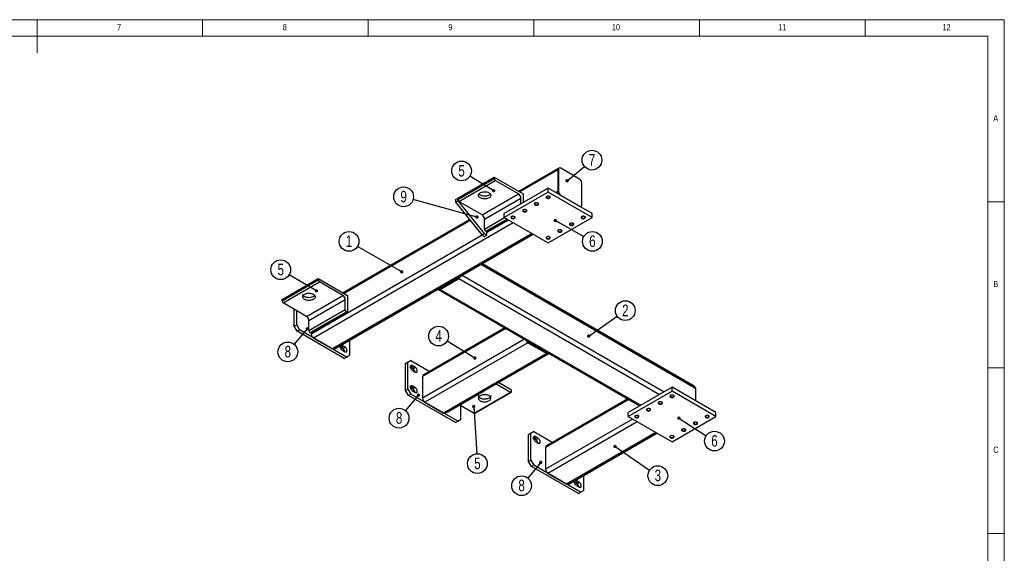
# Model space of a CAD drawing. Header units: millimetres. Extents: x 5 to 589, y 5 to 415.
# Tile 8 of 8: x 292 to 589, y 254 to 415. Entities that reach past the tile are written whole.
import ezdxf

# ---------------------------------------------------------------- set-up
doc = ezdxf.new("R2010")
doc.units = ezdxf.units.MM
doc.layers.add('NOTES', color=6, linetype='Continuous')
doc.layers.add('TRAIT-FINS', color=9, linetype='Continuous')
doc.layers.add('TRAIT-FORT', color=4, linetype='Continuous', lineweight=25)
doc.styles.add('SLDTEXTSTYLE0', font='TXT', dxfattribs={"width": 0.75})
doc.dimstyles.new('SLDDIMSTYLE2', dxfattribs={"dimtxt": 0.18, "dimasz": 1, "dimexe": 0, "dimexo": 0.0625, "dimgap": 0, "dimtad": 0, "dimtih": 1, "dimtoh": 1, "dimdec": 0, "dimrnd": 1e-09, "dimzin": 0, "dimdsep": 46, "dimtxsty": 'Standard', "dimblk1": 'DOT', "dimblk2": 'DOT', "dimsah": 1, "dimcen": 0.09, "dimadec": 0, "dimazin": 0, "dimtfac": 1, "dimtdec": 0, "dimtofl": 0, "dimtmove": 0, "dimatfit": 3, "dimldrblk": 'DOT', "dimfxl": 1, "dimfrac": 2, "dimtolj": 1, "dimtzin": 0, "dimarcsym": 0})

# ---------------------------------------------------------------- blocks, each defined once
blk = doc.blocks.new('SW_NOTE_3')
at = {"layer": 'NOTES', "color": 0}
blk.add_circle((2.45, 1.7), 2.98, dxfattribs=at)
at = {"layer": 'NOTES', "color": 0, "insert": (2.45, 3.52), "char_height": 3.5, "attachment_point": 2, "style": 'SLDTEXTSTYLE0'}
blk.add_mtext('2', dxfattribs=at)
blk = doc.blocks.new('_Dot')
at = {"color": 0, "linetype": 'ByBlock', "lineweight": -2}
blk.add_line((-0.5, 0), (-1, 0), dxfattribs=at)
at = {"color": 0, "linetype": 'ByBlock', "const_width": 0.5}
blk.add_lwpolyline([(-0.25, 0, 1), (0.25, 0, 1)], format="xyb", close=True, dxfattribs=at)
blk = doc.blocks.new('SW_NOTE_4')
at = {"layer": 'NOTES', "color": 0}
blk.add_circle((-2.58, 1.49), 2.98, dxfattribs=at)
at = {"layer": 'NOTES', "color": 0, "insert": (-2.58, 3.31), "char_height": 3.5, "attachment_point": 2, "style": 'SLDTEXTSTYLE0'}
blk.add_mtext('1', dxfattribs=at)
blk = doc.blocks.new('SW_NOTE_5')
at = {"layer": 'NOTES', "color": 0}
blk.add_circle((-2.55, 1.55), 2.98, dxfattribs=at)
at = {"layer": 'NOTES', "color": 0, "insert": (-2.54, 3.37), "char_height": 3.5, "attachment_point": 2, "style": 'SLDTEXTSTYLE0'}
blk.add_mtext('4', dxfattribs=at)
blk = doc.blocks.new('SW_NOTE_6')
at = {"layer": 'NOTES', "color": 0}
blk.add_circle((2.46, -1.68), 2.98, dxfattribs=at)
at = {"layer": 'NOTES', "color": 0, "insert": (2.47, 0.14), "char_height": 3.5, "attachment_point": 2, "style": 'SLDTEXTSTYLE0'}
blk.add_mtext('3', dxfattribs=at)
blk = doc.blocks.new('SW_NOTE_7')
at = {"layer": 'NOTES', "color": 0}
blk.add_circle((-1.92, -2.28), 2.98, dxfattribs=at)
at = {"layer": 'NOTES', "color": 0, "insert": (-1.92, -0.46), "char_height": 3.5, "attachment_point": 2, "style": 'SLDTEXTSTYLE0'}
blk.add_mtext('8', dxfattribs=at)
blk = doc.blocks.new('SW_NOTE_8')
at = {"layer": 'NOTES', "color": 0}
blk.add_circle((-1.92, -2.29), 2.98, dxfattribs=at)
at = {"layer": 'NOTES', "color": 0, "insert": (-1.91, -0.47), "char_height": 3.5, "attachment_point": 2, "style": 'SLDTEXTSTYLE0'}
blk.add_mtext('8', dxfattribs=at)
blk = doc.blocks.new('SW_NOTE_9')
at = {"layer": 'NOTES', "color": 0}
blk.add_circle((-1.9, -2.3), 2.98, dxfattribs=at)
at = {"layer": 'NOTES', "color": 0, "insert": (-1.89, -0.48), "char_height": 3.5, "attachment_point": 2, "style": 'SLDTEXTSTYLE0'}
blk.add_mtext('8', dxfattribs=at)
blk = doc.blocks.new('SW_NOTE_10')
at = {"layer": 'NOTES', "color": 0}
blk.add_circle((-2.57, 1.52), 2.98, dxfattribs=at)
at = {"layer": 'NOTES', "color": 0, "insert": (-2.56, 3.34), "char_height": 3.5, "attachment_point": 2, "style": 'SLDTEXTSTYLE0'}
blk.add_mtext('5', dxfattribs=at)
blk = doc.blocks.new('SW_NOTE_11')
at = {"layer": 'NOTES', "color": 0}
blk.add_circle((0.19, -2.98), 2.98, dxfattribs=at)
at = {"layer": 'NOTES', "color": 0, "insert": (0.2, -1.16), "char_height": 3.5, "attachment_point": 2, "style": 'SLDTEXTSTYLE0'}
blk.add_mtext('5', dxfattribs=at)
blk = doc.blocks.new('SW_NOTE_12')
at = {"layer": 'NOTES', "color": 0}
blk.add_circle((-2.54, 1.56), 2.98, dxfattribs=at)
at = {"layer": 'NOTES', "color": 0, "insert": (-2.54, 3.38), "char_height": 3.5, "attachment_point": 2, "style": 'SLDTEXTSTYLE0'}
blk.add_mtext('5', dxfattribs=at)
blk = doc.blocks.new('SW_NOTE_13')
at = {"layer": 'NOTES', "color": 0}
blk.add_circle((-2.88, 0.79), 2.98, dxfattribs=at)
at = {"layer": 'NOTES', "color": 0, "insert": (-2.87, 2.61), "char_height": 3.5, "attachment_point": 2, "style": 'SLDTEXTSTYLE0'}
blk.add_mtext('9', dxfattribs=at)
blk = doc.blocks.new('SW_NOTE_14')
at = {"layer": 'NOTES', "color": 0}
blk.add_circle((2.3, 1.9), 2.98, dxfattribs=at)
at = {"layer": 'NOTES', "color": 0, "insert": (2.3, 3.72), "char_height": 3.5, "attachment_point": 2, "style": 'SLDTEXTSTYLE0'}
blk.add_mtext('7', dxfattribs=at)
blk = doc.blocks.new('SW_NOTE_15')
at = {"layer": 'NOTES', "color": 0}
blk.add_circle((2.6, -1.46), 2.98, dxfattribs=at)
at = {"layer": 'NOTES', "color": 0, "insert": (2.61, 0.36), "char_height": 3.5, "attachment_point": 2, "style": 'SLDTEXTSTYLE0'}
blk.add_mtext('6', dxfattribs=at)
blk = doc.blocks.new('SW_NOTE_16')
at = {"layer": 'NOTES', "color": 0}
blk.add_circle((2.51, -1.62), 2.98, dxfattribs=at)
at = {"layer": 'NOTES', "color": 0, "insert": (2.51, 0.2), "char_height": 3.5, "attachment_point": 2, "style": 'SLDTEXTSTYLE0'}
blk.add_mtext('6', dxfattribs=at)

msp = doc.modelspace()

# ---------------------------------------------------------------- linework, layer by layer
at = {"lineweight": 18}
for p, q in [((589, 415), (5, 415)), ((297, 415), (297, 405)), ((347, 410), (347, 415)), ((397, 415), (397, 410)), ((447, 410), (447, 415)), ((497, 415), (497, 410)), ((547, 410), (547, 415)), ((589, 5), (589, 415)), ((584, 410), (10, 410)), ((584, 10), (584, 410)), ((584, 360), (589, 360)), ((589, 310), (584, 310)), ((584, 260), (589, 260))]:
    msp.add_line(p, q, dxfattribs=at)
at = {"layer": 'TRAIT-FINS', "lineweight": 18, "flags": 128}
for points in [[(447.32, 359.22), (447.19, 359.34), (447.14, 359.48), (447.19, 359.62), (447.32, 359.73), (447.53, 359.81), (447.77, 359.84), (448.01, 359.81), (448.21, 359.73), (448.34, 359.62), (448.39, 359.48), (448.34, 359.34), (448.21, 359.22), (448.01, 359.15), (447.77, 359.12), (447.53, 359.15), (447.32, 359.22)], [(450.86, 361.27), (450.73, 361.38), (450.68, 361.52), (450.73, 361.66), (450.86, 361.78), (451.06, 361.85), (451.3, 361.88), (451.54, 361.85), (451.74, 361.78), (451.88, 361.66), (451.93, 361.52), (451.88, 361.38), (451.74, 361.27), (451.54, 361.19), (451.3, 361.16), (451.06, 361.19), (450.86, 361.27)], [(443.79, 357.18), (443.65, 357.3), (443.61, 357.44), (443.65, 357.58), (443.79, 357.69), (443.99, 357.77), (444.23, 357.8), (444.47, 357.77), (444.67, 357.69), (444.81, 357.58), (444.86, 357.44), (444.81, 357.3), (444.67, 357.18), (444.47, 357.1), (444.23, 357.08), (443.99, 357.1), (443.79, 357.18)], [(440.25, 355.14), (440.12, 355.26), (440.07, 355.4), (440.12, 355.54), (440.25, 355.65), (440.46, 355.73), (440.7, 355.76), (440.94, 355.73), (441.14, 355.65), (441.27, 355.54), (441.32, 355.4), (441.27, 355.26), (441.14, 355.14), (440.94, 355.06), (440.7, 355.04), (440.46, 355.06), (440.25, 355.14)], [(457.93, 353.1), (457.8, 353.22), (457.75, 353.36), (457.8, 353.49), (457.93, 353.61), (458.13, 353.69), (458.37, 353.72), (458.61, 353.69), (458.82, 353.61), (458.95, 353.49), (459, 353.36), (458.95, 353.22), (458.82, 353.1), (458.61, 353.02), (458.37, 353), (458.13, 353.02), (457.93, 353.1)], [(461.47, 355.14), (461.33, 355.26), (461.28, 355.4), (461.33, 355.54), (461.47, 355.65), (461.67, 355.73), (461.91, 355.76), (462.15, 355.73), (462.35, 355.65), (462.49, 355.54), (462.53, 355.4), (462.49, 355.26), (462.35, 355.14), (462.15, 355.06), (461.91, 355.04), (461.67, 355.06), (461.47, 355.14)], [(454.4, 351.06), (454.26, 351.18), (454.21, 351.32), (454.26, 351.45), (454.4, 351.57), (454.6, 351.65), (454.84, 351.68), (455.08, 351.65), (455.28, 351.57), (455.42, 351.45), (455.46, 351.32), (455.42, 351.18), (455.28, 351.06), (455.08, 350.98), (454.84, 350.95), (454.6, 350.98), (454.4, 351.06)], [(450.86, 349.02), (450.73, 349.14), (450.68, 349.27), (450.73, 349.41), (450.86, 349.53), (451.06, 349.61), (451.3, 349.63), (451.54, 349.61), (451.74, 349.53), (451.88, 349.41), (451.93, 349.27), (451.88, 349.14), (451.74, 349.02), (451.54, 348.94), (451.3, 348.91), (451.06, 348.94), (450.86, 349.02)], [(488.25, 301.21), (488.11, 301.33), (488.07, 301.46), (488.11, 301.6), (488.25, 301.72), (488.45, 301.8), (488.69, 301.82), (488.93, 301.8), (489.13, 301.72), (489.27, 301.6), (489.32, 301.46), (489.27, 301.33), (489.13, 301.21), (488.93, 301.13), (488.69, 301.1), (488.45, 301.13), (488.25, 301.21)], [(488.25, 301.21), (488.11, 301.33), (488.07, 301.46), (488.11, 301.6), (488.25, 301.72), (488.45, 301.8), (488.69, 301.82), (488.93, 301.8), (489.13, 301.72), (489.27, 301.6), (489.32, 301.46), (489.27, 301.33), (489.13, 301.21), (488.93, 301.13), (488.69, 301.1), (488.45, 301.13), (488.25, 301.21)], [(481.18, 297.13), (481.04, 297.24), (480.99, 297.38), (481.04, 297.52), (481.18, 297.64), (481.38, 297.71), (481.62, 297.74), (481.86, 297.71), (482.06, 297.64), (482.2, 297.52), (482.24, 297.38), (482.2, 297.24), (482.06, 297.13), (481.86, 297.05), (481.62, 297.02), (481.38, 297.05), (481.18, 297.13)], [(481.18, 297.13), (481.04, 297.24), (480.99, 297.38), (481.04, 297.52), (481.18, 297.64), (481.38, 297.71), (481.62, 297.74), (481.86, 297.71), (482.06, 297.64), (482.2, 297.52), (482.24, 297.38), (482.2, 297.24), (482.06, 297.13), (481.86, 297.05), (481.62, 297.02), (481.38, 297.05), (481.18, 297.13)], [(484.71, 299.17), (484.58, 299.28), (484.53, 299.42), (484.58, 299.56), (484.71, 299.68), (484.92, 299.76), (485.16, 299.78), (485.39, 299.76), (485.6, 299.68), (485.73, 299.56), (485.78, 299.42), (485.73, 299.28), (485.6, 299.17), (485.39, 299.09), (485.16, 299.06), (484.92, 299.09), (484.71, 299.17)], [(484.71, 299.17), (484.58, 299.28), (484.53, 299.42), (484.58, 299.56), (484.71, 299.68), (484.92, 299.76), (485.16, 299.78), (485.39, 299.76), (485.6, 299.68), (485.73, 299.56), (485.78, 299.42), (485.73, 299.28), (485.6, 299.17), (485.39, 299.09), (485.16, 299.06), (484.92, 299.09), (484.71, 299.17)], [(477.64, 295.09), (477.51, 295.2), (477.46, 295.34), (477.51, 295.48), (477.64, 295.6), (477.84, 295.67), (478.08, 295.7), (478.32, 295.67), (478.53, 295.6), (478.66, 295.48), (478.71, 295.34), (478.66, 295.2), (478.53, 295.09), (478.32, 295.01), (478.08, 294.98), (477.84, 295.01), (477.64, 295.09)], [(477.64, 295.09), (477.51, 295.2), (477.46, 295.34), (477.51, 295.48), (477.64, 295.6), (477.84, 295.67), (478.08, 295.7), (478.32, 295.67), (478.53, 295.6), (478.66, 295.48), (478.71, 295.34), (478.66, 295.2), (478.53, 295.09), (478.32, 295.01), (478.08, 294.98), (477.84, 295.01), (477.64, 295.09)], [(498.86, 295.09), (498.72, 295.2), (498.67, 295.34), (498.72, 295.48), (498.86, 295.6), (499.06, 295.67), (499.3, 295.7), (499.54, 295.67), (499.74, 295.6), (499.87, 295.48), (499.92, 295.34), (499.87, 295.2), (499.74, 295.09), (499.54, 295.01), (499.3, 294.98), (499.06, 295.01), (498.86, 295.09)], [(498.86, 295.09), (498.72, 295.2), (498.67, 295.34), (498.72, 295.48), (498.86, 295.6), (499.06, 295.67), (499.3, 295.7), (499.54, 295.67), (499.74, 295.6), (499.87, 295.48), (499.92, 295.34), (499.87, 295.2), (499.74, 295.09), (499.54, 295.01), (499.3, 294.98), (499.06, 295.01), (498.86, 295.09)], [(491.78, 291), (491.65, 291.12), (491.6, 291.26), (491.65, 291.4), (491.78, 291.51), (491.99, 291.59), (492.23, 291.62), (492.47, 291.59), (492.67, 291.51), (492.8, 291.4), (492.85, 291.26), (492.8, 291.12), (492.67, 291), (492.47, 290.92), (492.23, 290.9), (491.99, 290.92), (491.78, 291)], [(491.78, 291), (491.65, 291.12), (491.6, 291.26), (491.65, 291.4), (491.78, 291.51), (491.99, 291.59), (492.23, 291.62), (492.47, 291.59), (492.67, 291.51), (492.8, 291.4), (492.85, 291.26), (492.8, 291.12), (492.67, 291), (492.47, 290.92), (492.23, 290.9), (491.99, 290.92), (491.78, 291)], [(495.32, 293.04), (495.18, 293.16), (495.14, 293.3), (495.18, 293.44), (495.32, 293.55), (495.52, 293.63), (495.76, 293.66), (496, 293.63), (496.2, 293.55), (496.34, 293.44), (496.39, 293.3), (496.34, 293.16), (496.2, 293.04), (496, 292.97), (495.76, 292.94), (495.52, 292.97), (495.32, 293.04)], [(495.32, 293.04), (495.18, 293.16), (495.14, 293.3), (495.18, 293.44), (495.32, 293.55), (495.52, 293.63), (495.76, 293.66), (496, 293.63), (496.2, 293.55), (496.34, 293.44), (496.39, 293.3), (496.34, 293.16), (496.2, 293.04), (496, 292.97), (495.76, 292.94), (495.52, 292.97), (495.32, 293.04)], [(488.25, 288.96), (488.11, 289.08), (488.07, 289.22), (488.11, 289.36), (488.25, 289.47), (488.45, 289.55), (488.69, 289.58), (488.93, 289.55), (489.13, 289.47), (489.27, 289.36), (489.32, 289.22), (489.27, 289.08), (489.13, 288.96), (488.93, 288.88), (488.69, 288.86), (488.45, 288.88), (488.25, 288.96)], [(488.25, 288.96), (488.11, 289.08), (488.07, 289.22), (488.11, 289.36), (488.25, 289.47), (488.45, 289.55), (488.69, 289.58), (488.93, 289.55), (489.13, 289.47), (489.27, 289.36), (489.32, 289.22), (489.27, 289.08), (489.13, 288.96), (488.93, 288.88), (488.69, 288.86), (488.45, 288.88), (488.25, 288.96)]]:
    msp.add_lwpolyline(points, dxfattribs=at)
at = {"layer": 'TRAIT-FORT', "lineweight": 25}
for p, q in [((454.43, 370.12), (442.44, 363.19)), ((454.22, 369.66), (442.73, 363.02)), ((454.4, 369.76), (454.22, 369.66)), ((454.22, 369.66), (454.22, 363.13)), ((454.4, 369.76), (454.4, 363.23)), ((454.6, 370.22), (454.43, 370.12)), ((460.76, 366.9), (455.1, 370.17)), ((423.99, 361.19), (434.95, 367.51)), ((423.99, 360.78), (434.95, 367.11)), ((424.34, 360.17), (435.3, 366.49)), ((434.95, 367.51), (443.79, 362.41)), ((434.95, 367.11), (434.95, 367.51)), ((442.38, 362.41), (435.3, 366.49)), ((461.47, 359.15), (461.47, 365.68)), ((451.3, 364.2), (438.04, 356.54)), ((451.3, 362.97), (438.04, 355.32)), ((451.3, 362.97), (451.3, 364.2)), ((464.56, 356.54), (451.3, 364.2)), ((464.56, 355.32), (451.3, 362.97)), ((454.22, 363.13), (453.69, 362.82)), ((454.4, 363.23), (454.22, 363.13)), ((423.28, 360.78), (423.99, 361.19)), ((423.28, 360.78), (423.28, 359.96)), ((423.28, 359.96), (423.99, 360.37)), ((423.28, 359.96), (431.24, 350.06)), ((423.99, 360.78), (423.99, 361.19)), ((423.99, 361.19), (423.99, 360.37)), ((423.99, 360.37), (431.95, 350.47)), ((431.42, 356.08), (424.34, 360.17)), ((431.42, 356.08), (442.38, 362.41)), ((432.12, 354.86), (443.08, 361.19)), ((443.08, 359.45), (443.08, 361.19)), ((443.79, 362.41), (443.79, 359.86)), ((455.1, 362), (460.76, 358.74)), ((461.05, 358.57), (461.08, 358.59)), ((461.05, 358.57), (461.08, 358.59)), ((461.08, 358.59), (461.26, 358.69)), ((440.78, 353.74), (380.5, 318.94)), ((427.58, 354.62), (389.4, 332.58)), ((427.76, 354.39), (389.7, 332.41)), ((432.12, 351.8), (438.13, 355.27)), ((432.12, 351.8), (432.12, 354.86)), ((432.48, 351.19), (438.84, 354.86)), ((432.83, 350.98), (439.19, 354.65)), ((439.37, 354.55), (432.83, 350.78)), ((438.04, 355.32), (438.04, 356.54)), ((438.04, 355.32), (451.3, 347.66)), ((451.3, 347.66), (464.56, 355.32)), ((464.56, 355.32), (464.56, 356.54)), ((432.83, 350.98), (432.48, 351.19)), ((432.83, 349.96), (432.83, 350.98)), ((431.41, 349.96), (379.8, 320.16)), ((446.44, 350.47), (386.16, 315.67)), ((386.66, 315.62), (446.73, 350.3)), ((431.24, 350.06), (431.95, 350.47)), ((431.24, 350.06), (432.12, 349.55)), ((431.95, 350.47), (432.83, 349.96)), ((432.12, 349.55), (432.83, 349.96)), ((431, 341.22), (495.76, 303.83)), ((495.35, 304.41), (431.29, 341.39)), ((370.96, 330.57), (381.92, 336.9)), ((370.96, 330.16), (381.92, 336.49)), ((371.31, 329.55), (382.27, 335.88)), ((381.92, 336.9), (390.76, 331.8)), ((381.92, 336.49), (381.92, 336.9)), ((389.34, 331.8), (382.27, 335.88)), ((418.69, 334.04), (424.34, 337.31)), ((418.69, 333.63), (424.34, 336.9)), ((424.28, 337.34), (424.34, 337.31)), ((424.34, 336.9), (484.89, 301.95)), ((425.34, 337.95), (486.3, 302.76)), ((418.19, 333.58), (478.94, 298.51)), ((418.63, 334.08), (418.69, 334.04)), ((418.69, 333.63), (479.23, 298.68)), ((370.96, 330.16), (370.96, 330.57)), ((378.38, 325.47), (389.34, 331.8)), ((379.09, 324.24), (390.05, 330.57)), ((390.05, 327.51), (390.05, 330.57)), ((390.76, 331.8), (390.76, 326.69)), ((378.38, 325.47), (371.31, 329.55)), ((374.67, 322.51), (374.67, 327.61)), ((375.38, 322.92), (375.38, 327.2)), ((379.09, 321.18), (390.05, 327.51)), ((379.09, 321.18), (379.09, 324.24)), ((379.44, 320.57), (390.4, 326.9)), ((379.8, 320.37), (390.76, 326.69)), ((390.76, 326.69), (390.4, 326.9)), ((374.67, 322.51), (375.38, 322.92)), ((375.55, 320.98), (374.67, 322.51)), ((375.38, 322.92), (376.26, 321.39)), ((376.26, 321.39), (375.55, 320.98)), ((390.4, 313.22), (376.26, 321.39)), ((438.55, 321.83), (413.38, 307.3)), ((438.25, 322), (413.59, 307.76)), ((389.7, 312.81), (375.55, 320.98)), ((379.8, 320.37), (379.44, 320.57)), ((379.8, 320.37), (379.8, 320.16)), ((380.5, 318.94), (386.16, 315.67)), ((391.29, 318.29), (391.29, 313.73)), ((444.2, 318.56), (413.38, 300.77)), ((388.46, 316.39), (389.08, 316.74)), ((388.8, 316.09), (388.46, 316.28)), ((388.8, 316.09), (389.51, 316.49)), ((389.53, 316.48), (388.82, 316.07)), ((389.25, 315.82), (388.82, 316.07)), ((389.51, 316.49), (389.08, 316.74)), ((389.08, 315.31), (389.51, 315.07)), ((389.25, 315.82), (389.96, 316.23)), ((389.96, 316.23), (389.53, 316.48)), ((445.2, 317.51), (414.09, 299.55)), ((445.26, 317.95), (445.2, 317.92)), ((445.2, 317.92), (450.86, 314.65)), ((445.2, 317.51), (450.86, 314.24)), ((389.53, 315.05), (389.96, 314.8)), ((389.7, 312.81), (390.4, 313.22)), ((390.4, 313.22), (391.29, 313.73)), ((409.85, 312.2), (408.96, 311.69)), ((409.14, 311.8), (409.85, 312.2)), ((409.85, 312.2), (415.57, 308.9)), ((450.86, 314.24), (419.75, 296.28)), ((420.25, 296.23), (451.36, 314.19)), ((450.92, 314.69), (450.86, 314.65)), ((408.26, 311.28), (409.14, 311.8)), ((408.96, 311.69), (408.26, 311.28)), ((408.26, 303.12), (408.26, 311.28)), ((408.96, 303.53), (408.96, 311.69)), ((409.67, 310.26), (410.29, 310.62)), ((410.01, 309.96), (409.68, 310.16)), ((410.01, 309.96), (410.72, 310.37)), ((410.74, 310.36), (410.04, 309.95)), ((410.47, 309.7), (410.04, 309.95)), ((410.72, 310.37), (410.29, 310.62)), ((410.29, 309.19), (410.72, 308.94)), ((410.47, 309.7), (411.17, 310.11)), ((411.17, 310.11), (410.74, 310.36)), ((410.74, 308.93), (411.17, 308.68)), ((413.38, 307.3), (413.38, 300.77)), ((408.26, 303.12), (408.96, 303.53)), ((408.96, 303.53), (409.85, 302)), ((409.67, 304.14), (410.29, 304.5)), ((410.01, 303.84), (409.68, 304.03)), ((410.01, 303.84), (410.72, 304.25)), ((410.74, 304.24), (410.04, 303.83)), ((410.47, 303.58), (410.04, 303.83)), ((410.72, 304.25), (410.29, 304.5)), ((410.47, 303.58), (411.17, 303.99)), ((411.17, 303.99), (410.74, 304.24)), ((435.6, 305.09), (439.9, 302.61)), ((440.25, 303.22), (436.3, 305.5)), ((440.25, 302.81), (440.25, 303.22)), ((488.69, 304.14), (475.43, 296.49)), ((488.69, 302.91), (488.69, 304.14)), ((501.95, 296.49), (488.69, 304.14)), ((495.76, 303.83), (495.76, 300.06)), ((409.14, 301.59), (408.26, 303.12)), ((409.85, 302), (409.14, 301.59)), ((423.28, 293.42), (409.14, 301.59)), ((423.99, 293.83), (409.85, 302)), ((410.29, 303.07), (410.72, 302.82)), ((410.74, 302.81), (411.17, 302.56)), ((421.06, 296.67), (432.02, 302.99)), ((428.94, 296.28), (439.9, 302.61)), ((429.19, 296.26), (440.15, 302.59)), ((475.67, 300.4), (450.51, 285.87)), ((475.38, 300.57), (450.71, 286.33)), ((488.69, 302.91), (475.43, 295.26)), ((501.95, 295.26), (488.69, 302.91)), ((414.09, 299.55), (419.75, 296.28)), ((424.67, 298.75), (428.94, 296.28)), ((424.87, 298.63), (424.87, 294.34)), ((423.99, 293.83), (424.87, 294.34)), ((476.76, 294.5), (450.51, 279.34)), ((475.43, 295.26), (475.43, 296.49)), ((475.43, 295.26), (488.69, 287.61)), ((488.69, 287.61), (501.95, 295.26)), ((501.95, 295.26), (501.95, 296.49)), ((423.28, 293.42), (423.99, 293.83)), ((478.17, 293.68), (451.21, 278.12)), ((445.38, 289.85), (446.26, 290.36)), ((446.09, 290.26), (445.38, 289.85)), ((445.38, 281.69), (445.38, 289.85)), ((446.97, 290.77), (446.09, 290.26)), ((446.09, 282.1), (446.09, 290.26)), ((446.26, 290.36), (446.97, 290.77)), ((446.79, 288.83), (447.41, 289.19)), ((447.14, 288.53), (446.8, 288.73)), ((446.97, 290.77), (452.69, 287.47)), ((447.14, 288.53), (447.84, 288.94)), ((447.87, 288.93), (447.16, 288.52)), ((447.59, 288.27), (447.16, 288.52)), ((447.84, 288.94), (447.41, 289.19)), ((447.59, 288.27), (448.3, 288.68)), ((448.3, 288.68), (447.87, 288.93)), ((483.83, 290.41), (456.87, 274.85)), ((457.37, 274.8), (484.12, 290.24)), ((447.41, 287.76), (447.84, 287.51)), ((447.87, 287.5), (448.3, 287.25)), ((450.51, 285.87), (450.51, 279.34)), ((445.38, 281.69), (446.09, 282.1)), ((446.26, 280.16), (445.38, 281.69)), ((446.09, 282.1), (446.97, 280.57)), ((446.97, 280.57), (446.26, 280.16)), ((460.41, 271.99), (446.26, 280.16)), ((461.11, 272.4), (446.97, 280.57)), ((451.21, 278.12), (456.87, 274.85)), ((462, 277.47), (462, 272.91)), ((459.17, 275.57), (459.79, 275.92)), ((459.51, 275.27), (459.18, 275.46)), ((459.51, 275.27), (460.22, 275.67)), ((460.24, 275.66), (459.53, 275.25)), ((459.96, 275), (459.53, 275.25)), ((460.22, 275.67), (459.79, 275.92)), ((459.79, 274.49), (460.22, 274.25)), ((459.96, 275), (460.67, 275.41)), ((460.67, 275.41), (460.24, 275.66)), ((460.24, 274.23), (460.67, 273.98)), ((460.41, 271.99), (461.11, 272.4)), ((461.11, 272.4), (462, 272.91))]:
    msp.add_line(p, q, dxfattribs=at)
at = {"layer": 'TRAIT-FORT', "lineweight": 25, "flags": 128}
for points in [[(433.45, 361.24), (433.23, 361.13), (432.99, 361.04), (432.72, 360.98), (432.44, 360.94), (432.16, 360.92), (431.87, 360.93), (431.59, 360.97), (431.32, 361.02), (431.07, 361.11), (430.85, 361.21), (430.65, 361.33), (430.49, 361.47), (430.37, 361.62), (430.29, 361.78), (430.25, 361.94), (430.26, 362.11), (430.31, 362.27), (430.4, 362.43), (430.53, 362.57), (430.7, 362.71), (430.9, 362.83), (431.13, 362.92), (431.39, 363), (431.66, 363.05), (431.94, 363.08), (432.23, 363.08), (432.51, 363.06), (432.79, 363.02), (433.05, 362.94), (433.29, 362.85), (433.5, 362.74), (433.68, 362.61), (433.82, 362.47), (433.92, 362.31), (433.98, 362.15), (434, 361.98), (433.97, 361.82), (433.9, 361.66), (433.79, 361.5), (433.63, 361.36), (433.45, 361.24)], [(433.45, 362.05), (433.23, 361.95), (432.99, 361.86), (432.72, 361.79), (432.44, 361.75), (432.16, 361.74), (431.87, 361.75), (431.59, 361.78), (431.32, 361.84), (431.07, 361.92), (430.85, 362.03), (430.65, 362.15), (430.49, 362.28), (430.39, 362.41)], [(447.32, 359.66), (447.22, 359.58), (447.16, 359.49), (447.14, 359.39), (447.17, 359.29), (447.24, 359.2), (447.35, 359.13), (447.5, 359.07), (447.66, 359.04), (447.83, 359.04), (448, 359.06), (448.15, 359.11), (448.27, 359.18), (448.35, 359.27), (448.39, 359.36), (448.39, 359.46), (448.33, 359.56), (448.24, 359.64), (448.11, 359.7), (447.96, 359.75), (447.79, 359.76), (447.62, 359.75), (447.46, 359.72), (447.32, 359.66)], [(447.39, 359.7), (447.3, 359.62), (447.24, 359.54), (447.24, 359.44), (447.28, 359.36), (447.36, 359.28), (447.48, 359.22), (447.63, 359.18), (447.79, 359.17), (447.94, 359.19), (448.08, 359.23), (448.19, 359.3), (448.27, 359.38), (448.3, 359.47), (448.28, 359.56), (448.22, 359.64), (448.14, 359.7)], [(450.86, 361.7), (450.75, 361.62), (450.69, 361.53), (450.67, 361.43), (450.7, 361.33), (450.78, 361.24), (450.89, 361.17), (451.03, 361.11), (451.2, 361.08), (451.37, 361.08), (451.53, 361.1), (451.68, 361.15), (451.8, 361.22), (451.89, 361.31), (451.93, 361.4), (451.92, 361.5), (451.87, 361.6), (451.78, 361.68), (451.65, 361.74), (451.49, 361.79), (451.32, 361.8), (451.15, 361.79), (450.99, 361.76), (450.86, 361.7)], [(450.93, 361.74), (450.83, 361.66), (450.78, 361.58), (450.77, 361.49), (450.82, 361.4), (450.9, 361.32), (451.02, 361.26), (451.16, 361.22), (451.32, 361.21), (451.48, 361.23), (451.62, 361.27), (451.73, 361.34), (451.8, 361.42), (451.83, 361.51), (451.82, 361.6), (451.75, 361.68), (451.68, 361.74)], [(443.79, 357.62), (443.68, 357.54), (443.62, 357.44), (443.6, 357.35), (443.63, 357.25), (443.71, 357.16), (443.82, 357.09), (443.96, 357.03), (444.12, 357), (444.3, 357), (444.46, 357.02), (444.61, 357.07), (444.73, 357.14), (444.82, 357.23), (444.86, 357.32), (444.85, 357.42), (444.8, 357.51), (444.7, 357.6), (444.58, 357.66), (444.42, 357.7), (444.25, 357.72), (444.08, 357.71), (443.92, 357.68), (443.79, 357.62)], [(443.86, 357.66), (443.76, 357.58), (443.71, 357.5), (443.7, 357.4), (443.74, 357.32), (443.83, 357.24), (443.95, 357.18), (444.09, 357.14), (444.25, 357.13), (444.41, 357.15), (444.55, 357.19), (444.66, 357.26), (444.73, 357.34), (444.76, 357.43), (444.74, 357.52), (444.68, 357.6), (444.61, 357.66)], [(440.25, 355.57), (440.15, 355.5), (440.09, 355.4), (440.07, 355.31), (440.1, 355.21), (440.17, 355.12), (440.28, 355.04), (440.43, 354.99), (440.59, 354.96), (440.76, 354.96), (440.93, 354.98), (441.08, 355.03), (441.2, 355.1), (441.28, 355.19), (441.32, 355.28), (441.31, 355.38), (441.26, 355.47), (441.17, 355.56), (441.04, 355.62), (440.89, 355.66), (440.72, 355.68), (440.55, 355.67), (440.39, 355.63), (440.25, 355.57)], [(440.32, 355.61), (440.23, 355.54), (440.17, 355.45), (440.17, 355.36), (440.21, 355.27), (440.29, 355.2), (440.41, 355.14), (440.56, 355.1), (440.72, 355.09), (440.87, 355.11), (441.01, 355.15), (441.12, 355.22), (441.2, 355.3), (441.23, 355.39), (441.21, 355.48), (441.15, 355.56), (441.07, 355.61)], [(461.46, 355.57), (461.36, 355.5), (461.3, 355.4), (461.28, 355.31), (461.31, 355.21), (461.38, 355.12), (461.5, 355.04), (461.64, 354.99), (461.8, 354.96), (461.97, 354.96), (462.14, 354.98), (462.29, 355.03), (462.41, 355.1), (462.49, 355.19), (462.53, 355.28), (462.53, 355.38), (462.48, 355.47), (462.38, 355.56), (462.25, 355.62), (462.1, 355.66), (461.93, 355.68), (461.76, 355.67), (461.6, 355.63), (461.46, 355.57)], [(461.53, 355.61), (461.44, 355.54), (461.39, 355.45), (461.38, 355.36), (461.42, 355.27), (461.51, 355.2), (461.63, 355.14), (461.77, 355.1), (461.93, 355.09), (462.08, 355.11), (462.22, 355.15), (462.34, 355.22), (462.41, 355.3), (462.44, 355.39), (462.42, 355.48), (462.36, 355.56), (462.28, 355.61)], [(454.39, 351.49), (454.29, 351.41), (454.23, 351.32), (454.21, 351.22), (454.24, 351.13), (454.31, 351.04), (454.43, 350.96), (454.57, 350.91), (454.73, 350.88), (454.9, 350.88), (455.07, 350.9), (455.22, 350.95), (455.34, 351.02), (455.42, 351.1), (455.46, 351.2), (455.46, 351.3), (455.41, 351.39), (455.31, 351.47), (455.18, 351.54), (455.03, 351.58), (454.86, 351.6), (454.69, 351.59), (454.53, 351.55), (454.39, 351.49)], [(454.46, 351.53), (454.37, 351.46), (454.32, 351.37), (454.31, 351.28), (454.35, 351.19), (454.44, 351.12), (454.56, 351.06), (454.7, 351.02), (454.86, 351.01), (455.01, 351.03), (455.15, 351.07), (455.27, 351.13), (455.34, 351.21), (455.37, 351.3), (455.35, 351.39), (455.29, 351.48), (455.21, 351.53)], [(457.93, 353.53), (457.83, 353.45), (457.76, 353.36), (457.75, 353.26), (457.77, 353.17), (457.85, 353.08), (457.96, 353), (458.1, 352.95), (458.27, 352.92), (458.44, 352.92), (458.6, 352.94), (458.75, 352.99), (458.87, 353.06), (458.96, 353.14), (459, 353.24), (458.99, 353.34), (458.94, 353.43), (458.85, 353.52), (458.72, 353.58), (458.56, 353.62), (458.39, 353.64), (458.22, 353.63), (458.07, 353.59), (457.93, 353.53)], [(458, 353.57), (457.9, 353.5), (457.85, 353.41), (457.85, 353.32), (457.89, 353.23), (457.97, 353.16), (458.09, 353.1), (458.24, 353.06), (458.39, 353.05), (458.55, 353.07), (458.69, 353.11), (458.8, 353.17), (458.87, 353.25), (458.9, 353.34), (458.89, 353.44), (458.82, 353.52), (458.75, 353.57)], [(450.86, 349.45), (450.75, 349.37), (450.69, 349.28), (450.67, 349.18), (450.7, 349.09), (450.78, 349), (450.89, 348.92), (451.03, 348.87), (451.2, 348.84), (451.37, 348.83), (451.53, 348.86), (451.68, 348.91), (451.8, 348.98), (451.89, 349.06), (451.93, 349.16), (451.92, 349.26), (451.87, 349.35), (451.78, 349.43), (451.65, 349.5), (451.49, 349.54), (451.32, 349.56), (451.15, 349.55), (450.99, 349.51), (450.86, 349.45)], [(450.93, 349.49), (450.83, 349.42), (450.78, 349.33), (450.77, 349.24), (450.82, 349.15), (450.9, 349.07), (451.02, 349.01), (451.16, 348.98), (451.32, 348.97), (451.48, 348.98), (451.62, 349.03), (451.73, 349.09), (451.8, 349.17), (451.83, 349.26), (451.82, 349.35), (451.75, 349.44), (451.68, 349.49)], [(380.41, 330.62), (380.2, 330.51), (379.95, 330.43), (379.69, 330.36), (379.41, 330.32), (379.13, 330.31), (378.84, 330.32), (378.56, 330.35), (378.29, 330.41), (378.04, 330.49), (377.82, 330.59), (377.62, 330.72), (377.46, 330.85), (377.34, 331), (377.26, 331.16), (377.22, 331.33), (377.22, 331.49), (377.27, 331.65), (377.36, 331.81), (377.5, 331.96), (377.67, 332.09), (377.87, 332.21), (378.1, 332.31), (378.36, 332.38), (378.63, 332.44), (378.91, 332.47), (379.2, 332.47), (379.48, 332.45), (379.76, 332.4), (380.02, 332.33), (380.25, 332.24), (380.46, 332.12), (380.64, 331.99), (380.79, 331.85), (380.89, 331.69), (380.95, 331.53), (380.96, 331.37), (380.94, 331.2), (380.87, 331.04), (380.75, 330.89), (380.6, 330.75), (380.41, 330.62)], [(380.41, 331.44), (380.2, 331.33), (379.95, 331.24), (379.69, 331.18), (379.41, 331.14), (379.13, 331.12), (378.84, 331.13), (378.56, 331.17), (378.29, 331.23), (378.04, 331.31), (377.82, 331.41), (377.62, 331.53), (377.46, 331.67), (377.34, 331.82), (377.26, 331.98), (377.22, 332.1)], [(388.56, 316.72), (388.52, 316.66), (388.47, 316.54), (388.46, 316.39), (388.47, 316.22), (388.52, 316.04), (388.59, 315.86), (388.69, 315.69), (388.81, 315.54), (388.94, 315.41), (389.08, 315.31)], [(389.96, 314.8), (390.1, 314.74), (390.23, 314.72), (390.35, 314.74), (390.44, 314.79), (390.52, 314.89), (390.56, 315.01), (390.58, 315.16), (390.56, 315.33), (390.52, 315.51), (390.44, 315.68), (390.35, 315.85), (390.23, 316.01), (390.1, 316.14), (389.96, 316.23)], [(410.29, 310.62), (410.15, 310.68), (410.02, 310.71), (409.9, 310.69), (409.81, 310.63), (409.73, 310.54), (409.69, 310.41), (409.67, 310.26), (409.69, 310.1), (409.73, 309.92), (409.81, 309.74), (409.9, 309.57), (410.02, 309.42), (410.15, 309.29), (410.29, 309.19)], [(411.17, 308.68), (411.31, 308.62), (411.44, 308.6), (411.56, 308.62), (411.66, 308.67), (411.73, 308.76), (411.78, 308.89), (411.79, 309.04), (411.78, 309.21), (411.73, 309.38), (411.66, 309.56), (411.56, 309.73), (411.44, 309.89), (411.31, 310.01), (411.17, 310.11)], [(410.29, 304.5), (410.15, 304.56), (410.02, 304.58), (409.9, 304.56), (409.81, 304.51), (409.73, 304.41), (409.69, 304.29), (409.67, 304.14), (409.69, 303.97), (409.73, 303.79), (409.81, 303.62), (409.9, 303.45), (410.02, 303.29), (410.15, 303.17), (410.29, 303.07)], [(411.17, 302.56), (411.31, 302.5), (411.44, 302.47), (411.56, 302.49), (411.66, 302.55), (411.73, 302.64), (411.78, 302.77), (411.79, 302.92), (411.78, 303.08), (411.73, 303.26), (411.66, 303.44), (411.56, 303.61), (411.44, 303.76), (411.31, 303.89), (411.17, 303.99)], [(430.8, 301.54), (430.61, 301.41), (430.46, 301.27), (430.35, 301.12), (430.27, 300.96), (430.25, 300.79), (430.26, 300.63), (430.32, 300.47), (430.43, 300.31), (430.57, 300.17), (430.75, 300.04), (430.96, 299.92), (431.2, 299.83), (431.45, 299.76), (431.73, 299.71), (432.01, 299.69), (432.3, 299.7), (432.58, 299.72), (432.86, 299.78), (433.11, 299.85), (433.34, 299.95), (433.55, 300.07), (433.72, 300.2), (433.85, 300.35), (433.94, 300.51), (433.99, 300.67), (433.99, 300.84), (433.96, 301), (433.87, 301.16), (433.75, 301.31), (433.59, 301.45), (433.4, 301.57), (433.17, 301.67), (432.92, 301.75), (432.65, 301.81), (432.37, 301.85), (432.09, 301.86), (431.8, 301.84), (431.52, 301.8), (431.26, 301.73), (431.01, 301.65), (430.8, 301.54)], [(433.45, 300.82), (433.23, 300.72), (432.99, 300.63), (432.72, 300.56), (432.44, 300.52), (432.16, 300.51), (431.87, 300.52), (431.59, 300.55), (431.32, 300.61), (431.07, 300.69), (430.85, 300.8), (430.65, 300.92), (430.49, 301.05), (430.37, 301.2), (430.29, 301.36), (430.25, 301.53), (430.25, 301.59)], [(434, 301.59), (434, 301.57), (433.97, 301.4), (433.9, 301.24), (433.79, 301.09), (433.63, 300.95), (433.45, 300.82)], [(488.25, 301.64), (488.14, 301.56), (488.08, 301.47), (488.06, 301.37), (488.09, 301.27), (488.17, 301.19), (488.28, 301.11), (488.42, 301.06), (488.58, 301.03), (488.75, 301.02), (488.92, 301.05), (489.07, 301.1), (489.19, 301.17), (489.28, 301.25), (489.32, 301.35), (489.31, 301.45), (489.26, 301.54), (489.16, 301.62), (489.04, 301.69), (488.88, 301.73), (488.71, 301.75), (488.54, 301.74), (488.38, 301.7), (488.25, 301.64)], [(488.32, 301.68), (488.22, 301.61), (488.17, 301.52), (488.16, 301.43), (488.2, 301.34), (488.29, 301.26), (488.41, 301.2), (488.55, 301.17), (488.71, 301.16), (488.87, 301.17), (489.01, 301.22), (489.12, 301.28), (489.19, 301.36), (489.22, 301.45), (489.2, 301.54), (489.14, 301.63), (489.07, 301.68)], [(481.18, 297.56), (481.07, 297.48), (481.01, 297.39), (480.99, 297.29), (481.02, 297.19), (481.09, 297.1), (481.21, 297.03), (481.35, 296.97), (481.51, 296.94), (481.68, 296.94), (481.85, 296.96), (482, 297.01), (482.12, 297.08), (482.2, 297.17), (482.24, 297.27), (482.24, 297.36), (482.19, 297.46), (482.09, 297.54), (481.96, 297.61), (481.81, 297.65), (481.64, 297.66), (481.47, 297.65), (481.31, 297.62), (481.18, 297.56)], [(481.24, 297.6), (481.15, 297.52), (481.1, 297.44), (481.09, 297.35), (481.13, 297.26), (481.22, 297.18), (481.34, 297.12), (481.48, 297.08), (481.64, 297.07), (481.8, 297.09), (481.94, 297.13), (482.05, 297.2), (482.12, 297.28), (482.15, 297.37), (482.13, 297.46), (482.07, 297.54), (482, 297.6)], [(484.71, 299.6), (484.61, 299.52), (484.54, 299.43), (484.53, 299.33), (484.56, 299.23), (484.63, 299.14), (484.74, 299.07), (484.89, 299.02), (485.05, 298.99), (485.22, 298.98), (485.39, 299.01), (485.53, 299.05), (485.66, 299.12), (485.74, 299.21), (485.78, 299.31), (485.77, 299.4), (485.72, 299.5), (485.63, 299.58), (485.5, 299.65), (485.35, 299.69), (485.18, 299.71), (485.01, 299.7), (484.85, 299.66), (484.71, 299.6)], [(484.78, 299.64), (484.69, 299.57), (484.63, 299.48), (484.63, 299.39), (484.67, 299.3), (484.75, 299.22), (484.87, 299.16), (485.02, 299.13), (485.18, 299.12), (485.33, 299.13), (485.47, 299.18), (485.58, 299.24), (485.66, 299.32), (485.69, 299.41), (485.67, 299.5), (485.6, 299.59), (485.53, 299.64)], [(420.96, 296.64), (421, 296.65), (421.06, 296.67)], [(477.64, 295.52), (477.54, 295.44), (477.47, 295.35), (477.46, 295.25), (477.49, 295.15), (477.56, 295.06), (477.67, 294.99), (477.81, 294.93), (477.98, 294.9), (478.15, 294.9), (478.31, 294.92), (478.46, 294.97), (478.58, 295.04), (478.67, 295.13), (478.71, 295.22), (478.7, 295.32), (478.65, 295.42), (478.56, 295.5), (478.43, 295.56), (478.27, 295.61), (478.11, 295.62), (477.94, 295.61), (477.78, 295.58), (477.64, 295.52)], [(477.71, 295.56), (477.61, 295.48), (477.56, 295.4), (477.56, 295.31), (477.6, 295.22), (477.68, 295.14), (477.8, 295.08), (477.95, 295.04), (478.1, 295.03), (478.26, 295.05), (478.4, 295.09), (478.51, 295.16), (478.59, 295.24), (478.61, 295.33), (478.6, 295.42), (478.53, 295.5), (478.46, 295.56)], [(498.85, 295.52), (498.75, 295.44), (498.69, 295.35), (498.67, 295.25), (498.7, 295.15), (498.77, 295.06), (498.88, 294.99), (499.03, 294.93), (499.19, 294.9), (499.36, 294.9), (499.53, 294.92), (499.68, 294.97), (499.8, 295.04), (499.88, 295.13), (499.92, 295.22), (499.92, 295.32), (499.86, 295.42), (499.77, 295.5), (499.64, 295.56), (499.49, 295.61), (499.32, 295.62), (499.15, 295.61), (498.99, 295.58), (498.85, 295.52)], [(498.92, 295.56), (498.83, 295.48), (498.78, 295.4), (498.77, 295.31), (498.81, 295.22), (498.89, 295.14), (499.01, 295.08), (499.16, 295.04), (499.32, 295.03), (499.47, 295.05), (499.61, 295.09), (499.72, 295.16), (499.8, 295.24), (499.83, 295.33), (499.81, 295.42), (499.75, 295.5), (499.67, 295.56)], [(491.78, 291.44), (491.68, 291.36), (491.62, 291.26), (491.6, 291.17), (491.63, 291.07), (491.7, 290.98), (491.81, 290.91), (491.96, 290.85), (492.12, 290.82), (492.29, 290.82), (492.46, 290.84), (492.61, 290.89), (492.73, 290.96), (492.81, 291.05), (492.85, 291.14), (492.85, 291.24), (492.79, 291.33), (492.7, 291.42), (492.57, 291.48), (492.42, 291.52), (492.25, 291.54), (492.08, 291.53), (491.92, 291.5), (491.78, 291.44)], [(491.85, 291.47), (491.76, 291.4), (491.7, 291.32), (491.7, 291.22), (491.74, 291.14), (491.82, 291.06), (491.94, 291), (492.09, 290.96), (492.25, 290.95), (492.4, 290.97), (492.54, 291.01), (492.65, 291.08), (492.73, 291.16), (492.76, 291.25), (492.74, 291.34), (492.68, 291.42), (492.6, 291.47)], [(495.32, 293.48), (495.21, 293.4), (495.15, 293.31), (495.13, 293.21), (495.16, 293.11), (495.24, 293.02), (495.35, 292.95), (495.49, 292.89), (495.66, 292.86), (495.83, 292.86), (495.99, 292.88), (496.14, 292.93), (496.26, 293), (496.35, 293.09), (496.39, 293.18), (496.38, 293.28), (496.33, 293.38), (496.24, 293.46), (496.11, 293.52), (495.95, 293.57), (495.78, 293.58), (495.61, 293.57), (495.45, 293.54), (495.32, 293.48)], [(495.39, 293.52), (495.29, 293.44), (495.24, 293.36), (495.23, 293.26), (495.27, 293.18), (495.36, 293.1), (495.48, 293.04), (495.62, 293), (495.78, 292.99), (495.94, 293.01), (496.08, 293.05), (496.19, 293.12), (496.26, 293.2), (496.29, 293.29), (496.27, 293.38), (496.21, 293.46), (496.14, 293.52)], [(447.41, 289.19), (447.28, 289.25), (447.14, 289.27), (447.03, 289.26), (446.93, 289.2), (446.86, 289.11), (446.81, 288.98), (446.79, 288.83), (446.81, 288.67), (446.86, 288.49), (446.93, 288.31), (447.03, 288.14), (447.14, 287.99), (447.28, 287.86), (447.41, 287.76)], [(448.3, 287.25), (448.43, 287.19), (448.57, 287.17), (448.68, 287.18), (448.78, 287.24), (448.85, 287.33), (448.9, 287.46), (448.92, 287.61), (448.9, 287.78), (448.85, 287.95), (448.78, 288.13), (448.68, 288.3), (448.57, 288.45), (448.43, 288.58), (448.3, 288.68)], [(488.25, 289.39), (488.14, 289.32), (488.08, 289.22), (488.06, 289.13), (488.09, 289.03), (488.17, 288.94), (488.28, 288.86), (488.42, 288.81), (488.58, 288.78), (488.75, 288.78), (488.92, 288.8), (489.07, 288.85), (489.19, 288.92), (489.28, 289), (489.32, 289.1), (489.31, 289.2), (489.26, 289.29), (489.16, 289.38), (489.04, 289.44), (488.88, 289.48), (488.71, 289.5), (488.54, 289.49), (488.38, 289.45), (488.25, 289.39)], [(488.32, 289.43), (488.22, 289.36), (488.17, 289.27), (488.16, 289.18), (488.2, 289.09), (488.29, 289.02), (488.41, 288.96), (488.55, 288.92), (488.71, 288.91), (488.87, 288.93), (489.01, 288.97), (489.12, 289.03), (489.19, 289.12), (489.22, 289.21), (489.2, 289.3), (489.14, 289.38), (489.07, 289.43)], [(459.27, 275.9), (459.23, 275.84), (459.18, 275.72), (459.17, 275.57), (459.18, 275.4), (459.23, 275.22), (459.3, 275.04), (459.4, 274.87), (459.52, 274.72), (459.65, 274.59), (459.79, 274.49)], [(460.67, 273.98), (460.81, 273.92), (460.94, 273.9), (461.06, 273.92), (461.16, 273.97), (461.23, 274.07), (461.27, 274.19), (461.29, 274.34), (461.27, 274.51), (461.23, 274.69), (461.16, 274.86), (461.06, 275.03), (460.94, 275.19), (460.81, 275.32), (460.67, 275.41)]]:
    msp.add_lwpolyline(points, dxfattribs=at)
at = {"layer": 'TRAIT-FORT', "lineweight": 25}
for centre, radius, start, end in [((454.71, 369.71), 0.493, 125.0133, 186.2988), ((454.83, 369.83), 0.437, 50.7967, 189.214), ((435.72, 367.14), 0.768, 182.6055, 237.3945), ((459.93, 365.61), 1.54, 2.6055, 57.3945), ((455.71, 363.19), 1.5, 182.4249, 212.9566), ((455.93, 363.3), 1.54, 182.6055, 237.3945), ((424.76, 360.81), 0.768, 182.6055, 237.3945), ((432.85, 363.16), 1.26, 298.4973, 323.5203), ((441.55, 361.12), 1.54, 2.6055, 57.3945), ((461.04, 359.08), 0.437, 230.7967, 9.214), ((430.59, 354.79), 1.54, 2.6055, 57.3945), ((432.89, 351.83), 0.768, 182.6055, 237.3945), ((382.69, 336.53), 0.768, 182.6055, 237.3945), ((423.51, 338.2), 1.55, 302.6962, 343.029), ((423.98, 337.89), 0.691, 301.6608, 324.2411), ((418.41, 333.96), 0.431, 211.4558, 309.7085), ((418.53, 334.27), 0.276, 261.0531, 304.1615), ((371.73, 330.2), 0.768, 182.6055, 237.3945), ((379.98, 332.35), 1.01, 295.6368, 345.8374), ((388.51, 330.5), 1.54, 2.6055, 57.3945), ((390.82, 327.54), 0.768, 182.6055, 237.3945), ((377.55, 324.17), 1.54, 2.6055, 57.3945), ((379.86, 321.22), 0.768, 182.6055, 237.3945), ((381.33, 320.23), 1.54, 182.6055, 237.3945), ((446.04, 318.81), 1.55, 196.971, 237.3038), ((445.57, 318.5), 0.691, 215.7589, 238.3392), ((386.45, 316.08), 0.503, 234.3824, 294.3071), ((388.8, 316.33), 0.501, 56.5525, 96.9959), ((388.4, 315.37), 0.825, 59.1638, 60.8415), ((388.53, 314.69), 1.35, 7.3575, 57.3893), ((389.11, 315.77), 0.825, 59.1638, 60.8415), ((389.93, 315.77), 0.825, 239.1638, 240.8415), ((451.02, 314.88), 0.276, 235.8385, 278.9469), ((451.14, 314.57), 0.431, 230.2915, 328.5442), ((409.61, 309.24), 0.825, 59.1638, 60.8415), ((409.74, 308.56), 1.35, 7.3575, 57.3893), ((410.32, 309.65), 0.825, 59.1638, 60.8415), ((411.14, 309.65), 0.825, 239.1638, 240.8415), ((413.87, 307.36), 0.493, 125.0133, 186.2988), ((409.74, 302.44), 1.35, 7.3575, 57.3893), ((414.92, 300.84), 1.54, 182.6055, 237.3945), ((431.93, 303.15), 0.179, 266.3902, 333.6044), ((440.04, 302.78), 0.218, 230.7967, 9.214), ((420.04, 296.69), 0.503, 234.3824, 294.3071), ((429.09, 296.49), 0.251, 234.3824, 294.3071), ((446.74, 287.81), 0.825, 59.1638, 60.8415), ((447.44, 288.22), 0.825, 59.1638, 60.8415), ((446.86, 287.13), 1.35, 7.3575, 57.3893), ((448.27, 288.22), 0.825, 239.1638, 240.8415), ((451, 285.93), 0.493, 125.0133, 186.2988), ((452.04, 279.41), 1.54, 182.6055, 237.3945), ((457.16, 275.26), 0.503, 234.3824, 294.3071), ((459.51, 275.5), 0.501, 56.5525, 96.9959), ((459.11, 274.55), 0.825, 59.1638, 60.8415), ((459.24, 273.87), 1.35, 7.3575, 57.3893), ((459.82, 274.95), 0.825, 59.1638, 60.8415), ((460.64, 274.95), 0.825, 239.1638, 240.8415)]:
    msp.add_arc(centre, radius, start, end, dxfattribs=at)
msp.add_ellipse((494.35, 303.83), major_axis=(1.41, 0), ratio=0.577382, start_param=0, end_param=0.785479, dxfattribs=at)
for points in [[(410.04, 303.83), (410.03, 303.83), (410.03, 303.83), (410.02, 303.84), (410.01, 303.84)], [(410.74, 304.24), (410.74, 304.24), (410.73, 304.24), (410.73, 304.25), (410.72, 304.25)], [(410.72, 302.82), (410.73, 302.82), (410.73, 302.81), (410.74, 302.81), (410.74, 302.81)]]:
    msp.add_open_spline(points, degree=3, dxfattribs=at)

# ---------------------------------------------------------------- block references
at = {"layer": 'NOTES'}
for name, p in [('SW_NOTE_14', (462.23, 370.73)), ('SW_NOTE_12', (427.7, 367.8)), ('SW_NOTE_13', (410.55, 360.77)), ('SW_NOTE_4', (393.78, 346.61)), ('SW_NOTE_15', (462.05, 349.57)), ('SW_NOTE_10', (373.13, 338.03)), ('SW_NOTE_3', (472.14, 325.52)), ('SW_NOTE_5', (420.79, 318)), ('SW_NOTE_7', (374.63, 317.05)), ('SW_NOTE_8', (408.21, 297.06)), ('SW_NOTE_16', (499, 289.47)), ('SW_NOTE_11', (429.75, 284.04)), ('SW_NOTE_6', (481.94, 279.1)), ('SW_NOTE_9', (445.17, 276.7))]:
    msp.add_blockref(name, p, dxfattribs=at)

# ---------------------------------------------------------------- texts
at = {"layer": 'NOTES', "attachment_point": 1, "style": 'SLDTEXTSTYLE0'}
for s, insert, char_height in [('7', (321.17, 413.67), 1.85), ('8', (371.17, 413.67), 1.85), ('9', (421.17, 413.67), 1.85), ('10', (470.54, 413.67), 1.852), ('11', (520.75, 413.67), 1.852), ('12', (570.33, 413.67), 1.852), ('A', (585.67, 386.17), 1.85), ('B', (585.67, 336.17), 1.85), ('C', (585.67, 286.17), 1.85)]:
    msp.add_mtext(s, dxfattribs=dict(at, insert=insert, char_height=char_height))

# ---------------------------------------------------------------- leaders
at = {"layer": 'NOTES'}
for points in [[(457, 366.39), (462.23, 370.73)], [(434.85, 363.41), (427.7, 367.8)], [(429.81, 355.46), (410.55, 360.77)], [(453.47, 354.39), (462.05, 349.57)], [(407.11, 338.89), (393.78, 346.61)], [(381.34, 333.19), (373.13, 338.03)], [(463.54, 319.54), (472.14, 325.52)], [(378.57, 321.73), (374.63, 317.05)], [(429.17, 312.9), (420.79, 318)], [(412.13, 301.73), (408.21, 297.06)], [(428.83, 298.3), (429.75, 284.04)], [(490.76, 294.78), (499, 289.47)], [(471.49, 286.24), (481.94, 279.1)], [(449.06, 281.43), (445.17, 276.7)]]:
    msp.add_leader(points, dimstyle='SLDDIMSTYLE2', dxfattribs=at)

doc.saveas('drawing.dxf')
